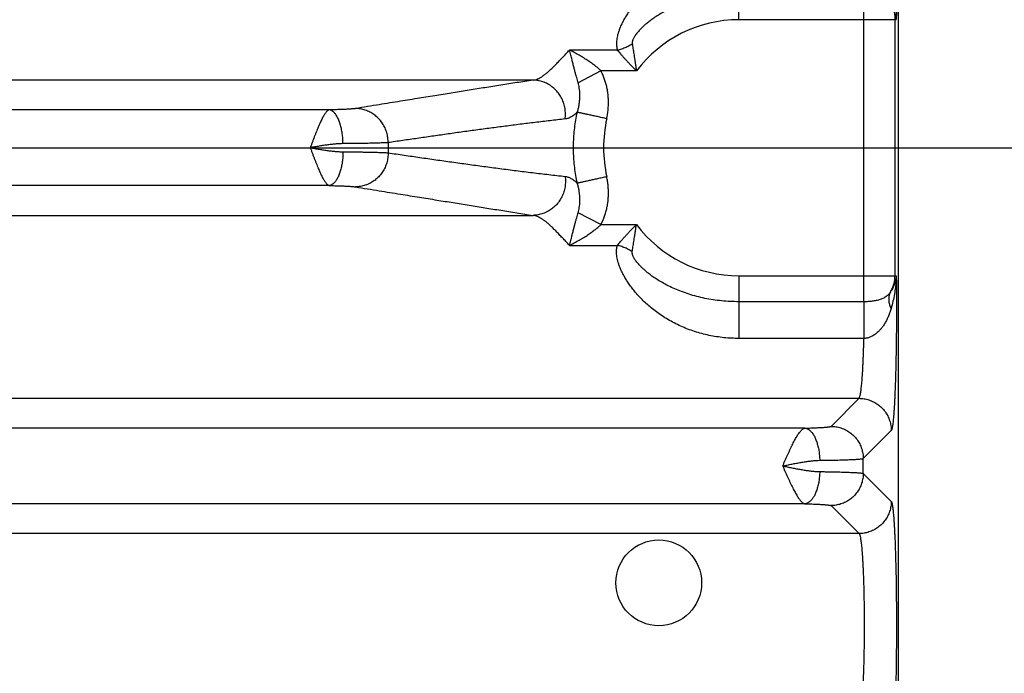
# Model space of a CAD drawing. Header units: inches. Extents: x 0 to 34, y 0 to 22.
# Tile 17 of 93: x 6.6 to 7.8, y 6.6 to 7.4. Entities that reach past the tile are written whole.
import ezdxf

# ---------------------------------------------------------------- set-up
doc = ezdxf.new("R2010")
doc.units = ezdxf.units.IN
doc.header["$LTSCALE"] = 1.87
doc.header["$MEASUREMENT"] = 0
doc.layers.get('0').update_dxf_attribs({"linetype": 'CONTINUOUS'})
doc.layers.add('DIMENSIONS', color=7, linetype='CONTINUOUS')
doc.styles.get("Standard").update_dxf_attribs({"font": 'txt', "width": 0.8})
doc.dimstyles.new('DIMSTYLE_1', dxfattribs={"dimtxt": 0.125, "dimasz": 0.18, "dimexe": 0.18, "dimexo": 0.0625, "dimgap": 0.09, "dimtad": 0, "dimtih": 1, "dimtoh": 1, "dimdec": 3, "dimzin": 4, "dimdsep": 46, "dimtxsty": 'STANDARD', "dimblk": '_FILLED', "dimblk1": '_FILLED', "dimblk2": '_FILLED', "dimcen": 0.09, "dimadec": 0, "dimazin": 0, "dimtp": 0.01, "dimtm": 0.01, "dimtfac": 1, "dimtdec": 3, "dimtofl": 0, "dimtmove": 0, "dimatfit": 3, "dimldrblk": '_FILLED', "dimfxl": 1, "dimtolj": 1, "dimtzin": 4, "dimarcsym": 0})

# ---------------------------------------------------------------- blocks, each defined once
blk = doc.blocks.new('_FILLED')
at = {"color": 0, "linetype": 'BYBLOCK'}
blk.add_solid([(0, 0), (-1, 0.1736), (-1, -0.1736)], dxfattribs=at)
blk = doc.blocks.new('*D2')
at = {"layer": 'DIMENSIONS', "color": 2, "linetype": 'CONTINUOUS'}
for p, q in [((7.628, 9.0796), (9.325, 9.0796)), ((9.2, 9.0796), (9.2, 7.7621)), ((9.2, 5.5296), (9.2, 7.5121)), ((7.7284, 5.5296), (9.325, 5.5296))]:
    blk.add_line(p, q, dxfattribs=at)
at = {"layer": 'DIMENSIONS', "color": 2, "linetype": 'CONTINUOUS', "xscale": 0.18, "yscale": 0.18, "zscale": 0.18}
for p, rotation in [((9.2, 9.0796), 90), ((9.2, 5.5296), 270)]:
    blk.add_blockref('_FILLED', p, dxfattribs=dict(at, rotation=rotation))
at = {"layer": 'DIMENSIONS', "color": 2, "linetype": 'CONTINUOUS', "width": 0.8}
for s, p in [('[', (9.1625, 7.5746)), (']', (9.7625, 7.5746)), ('3.550', (8.5375, 7.5746)), ('90.17', (9.2625, 7.5746))]:
    blk.add_text(s, height=0.125, dxfattribs=at).set_placement(p)
blk = doc.blocks.new('*D3')
at = {"layer": 'DIMENSIONS', "color": 2, "linetype": 'CONTINUOUS'}
for p, q in [((6.214, 7.2646), (8.575, 7.2646)), ((8.45, 7.2646), (8.45, 6.567)), ((8.45, 5.5296), (8.45, 6.317)), ((7.7295, 5.5296), (8.575, 5.5296))]:
    blk.add_line(p, q, dxfattribs=at)
at = {"layer": 'DIMENSIONS', "color": 2, "linetype": 'CONTINUOUS', "xscale": 0.18, "yscale": 0.18, "zscale": 0.18}
for p, rotation in [((8.45, 7.2646), 90), ((8.45, 5.5296), 270)]:
    blk.add_blockref('_FILLED', p, dxfattribs=dict(at, rotation=rotation))
at = {"layer": 'DIMENSIONS', "color": 2, "linetype": 'CONTINUOUS', "width": 0.8}
for s, p in [('[', (8.4125, 6.3795)), (']', (9.0125, 6.3795)), ('1.735', (7.7875, 6.3795)), ('44.07', (8.5125, 6.3795))]:
    blk.add_text(s, height=0.125, dxfattribs=at).set_placement(p)

msp = doc.modelspace()

# ---------------------------------------------------------------- linework, layer by layer
at = {"color": 7, "linetype": 'CONTINUOUS'}
for p, q in [((7.7, 5.6296), (7.7, 8.9122)), ((7.502, 7.4236), (7.502, 7.5013)), ((7.657, 7.0735), (7.657, 7.4558)), ((7.502, 7.4236), (7.6971, 7.4236)), ((7.6955, 7.1057), (7.6955, 7.4236)), ((7.3511, 7.3859), (7.2919, 7.3859)), ((7.3309, 7.36), (7.3026, 7.3453)), ((7.3748, 7.36), (7.3309, 7.36)), ((7.2466, 7.3486), (6.1804, 7.3486)), ((6.994, 7.3116), (6.1649, 7.3116)), ((6.994, 7.2177), (6.1649, 7.2177)), ((6.1804, 7.1807), (7.2466, 7.1807)), ((7.3309, 7.1693), (7.3026, 7.184)), ((7.3309, 7.1693), (7.3748, 7.1693)), ((7.2919, 7.1434), (7.3511, 7.1434)), ((7.502, 7.1057), (7.6971, 7.1057)), ((7.502, 7.1057), (7.502, 7.028)), ((7.657, 7.0735), (7.502, 7.0735)), ((7.6569, 7.028), (7.502, 7.028)), ((4.2801, 6.9536), (7.6509, 6.9536)), ((7.6162, 6.9188), (7.6509, 6.9536)), ((7.5838, 6.9166), (4.3472, 6.9166)), ((7.6561, 6.8789), (7.6909, 6.9136)), ((7.6561, 6.8604), (7.6561, 6.8789)), ((7.6561, 6.8604), (7.6909, 6.8257)), ((7.5838, 6.8227), (4.3472, 6.8227)), ((7.6162, 6.8205), (7.6509, 6.7857)), ((7.6509, 6.7857), (4.2801, 6.7857))]:
    msp.add_line(p, q, dxfattribs=at)
msp.add_circle((7.4025, 6.7246), 0.0532, dxfattribs=at)
for radius, start, end in [(0.1589, 90, 143.1411), (0.1679, 167.6097, 192.3902), (0.435, 179.1688, 180.8312), (0.1589, 216.8589, 270)]:
    msp.add_arc((7.502, 7.2646), radius, start, end, dxfattribs=at)
for points, knots in [([(7.6909, 7.6157), (7.691, 7.6155), (7.6913, 7.615), (7.6917, 7.6139), (7.692, 7.6123), (7.6924, 7.6103), (7.6927, 7.6079), (7.6931, 7.6049), (7.6934, 7.6016), (7.6937, 7.5977), (7.6941, 7.5935), (7.6944, 7.5889), (7.6947, 7.5839), (7.695, 7.5785), (7.6952, 7.5727), (7.6955, 7.5666), (7.6957, 7.5601), (7.696, 7.5534), (7.6962, 7.5464), (7.6964, 7.5391), (7.6966, 7.5316), (7.6967, 7.5238), (7.6969, 7.5159), (7.697, 7.5078), (7.6971, 7.4996), (7.6972, 7.4912), (7.6972, 7.4828), (7.6973, 7.4742), (7.6973, 7.4657), (7.6973, 7.4571), (7.6973, 7.4486), (7.6972, 7.4402), (7.6972, 7.4318), (7.6971, 7.4263), (7.6971, 7.4236)], [0, 0, 0, 0, 0.003651, 0.009514, 0.017723, 0.028321, 0.041302, 0.056641, 0.074288, 0.094173, 0.116222, 0.140362, 0.166529, 0.194658, 0.224671, 0.256477, 0.289979, 0.325065, 0.36162, 0.399527, 0.438664, 0.478896, 0.520096, 0.562155, 0.604967, 0.648423, 0.692403, 0.73674, 0.781249, 0.825746, 0.870046, 0.91397, 0.957342, 1, 1, 1, 1]), ([(7.502, 7.5013), (7.4989, 7.5013), (7.4927, 7.5012), (7.4834, 7.5005), (7.4741, 7.4993), (7.465, 7.4976), (7.4559, 7.4955), (7.447, 7.4928), (7.4383, 7.4898), (7.4299, 7.4862), (7.4218, 7.4823), (7.414, 7.478), (7.4067, 7.4735), (7.3998, 7.4686), (7.3934, 7.4636), (7.3875, 7.4585), (7.3821, 7.4534), (7.3771, 7.4482), (7.3727, 7.4431), (7.3687, 7.4381), (7.3652, 7.4332), (7.3621, 7.4284), (7.3594, 7.4238), (7.3571, 7.4195), (7.3551, 7.4152), (7.3536, 7.4112), (7.3523, 7.4074), (7.3513, 7.4038), (7.3506, 7.4003), (7.3502, 7.3971), (7.3501, 7.394), (7.3502, 7.3911), (7.3505, 7.3884), (7.3509, 7.3867), (7.3511, 7.3859)], [0, 0, 0, 0, 0.044265, 0.088718, 0.13326, 0.177798, 0.222248, 0.266525, 0.310523, 0.354129, 0.397177, 0.439457, 0.480764, 0.520905, 0.559706, 0.59702, 0.632733, 0.666766, 0.699065, 0.729597, 0.75836, 0.785383, 0.810702, 0.83438, 0.856478, 0.877082, 0.896289, 0.914179, 0.930871, 0.946459, 0.961041, 0.974751, 0.987709, 1, 1, 1, 1]), ([(7.502, 7.4558), (7.4984, 7.4558), (7.4912, 7.4556), (7.4804, 7.4548), (7.4699, 7.4535), (7.4596, 7.4516), (7.4496, 7.4493), (7.44, 7.4465), (7.4308, 7.4434), (7.4222, 7.4398), (7.4142, 7.4361), (7.407, 7.4322), (7.4007, 7.4285), (7.3954, 7.4248), (7.3908, 7.4214), (7.3868, 7.4183), (7.3835, 7.4154), (7.3807, 7.4126), (7.3783, 7.4101), (7.3763, 7.4078), (7.3746, 7.4057), (7.3732, 7.4038), (7.3721, 7.402), (7.3712, 7.4004), (7.3706, 7.3989), (7.3701, 7.3976), (7.3698, 7.3965), (7.3696, 7.3954), (7.3696, 7.3945), (7.3696, 7.3939), (7.3697, 7.3937)], [0, 0, 0, 0, 0.070159, 0.139905, 0.208922, 0.276908, 0.343541, 0.408454, 0.471341, 0.531888, 0.589392, 0.642608, 0.690163, 0.732026, 0.768761, 0.801163, 0.829791, 0.85509, 0.877442, 0.897194, 0.914617, 0.929956, 0.943428, 0.95523, 0.965534, 0.974469, 0.982201, 0.988908, 0.994778, 1, 1, 1, 1]), ([(7.6971, 7.4236), (7.697, 7.4249), (7.6966, 7.4277), (7.6957, 7.4318), (7.6942, 7.4359), (7.6923, 7.44), (7.6907, 7.4425), (7.6898, 7.4437)], [0, 0, 0, 0, 0.189277, 0.384987, 0.585941, 0.791218, 1, 1, 1, 1]), ([(7.6898, 7.4437), (7.6903, 7.443), (7.6912, 7.4414), (7.6923, 7.439), (7.6933, 7.4366), (7.6941, 7.434), (7.6947, 7.4315), (7.6952, 7.4289), (7.6954, 7.4262), (7.6955, 7.4244), (7.6955, 7.4236)], [0, 0, 0, 0, 0.125807, 0.25107, 0.375943, 0.500663, 0.625469, 0.750324, 0.875166, 1, 1, 1, 1]), ([(7.3511, 7.3859), (7.3521, 7.3861), (7.3539, 7.3866), (7.3567, 7.3874), (7.3594, 7.3884), (7.3621, 7.3895), (7.3647, 7.3908), (7.3672, 7.3922), (7.3689, 7.3932), (7.3697, 7.3937)], [0, 0, 0, 0, 0.141668, 0.284523, 0.428096, 0.571909, 0.715482, 0.858335, 1, 1, 1, 1]), ([(7.3697, 7.3937), (7.3698, 7.3928), (7.3701, 7.3909), (7.3706, 7.3879), (7.3711, 7.3846), (7.3717, 7.3812), (7.3722, 7.3774), (7.3728, 7.3735), (7.3735, 7.3692), (7.3741, 7.3647), (7.3746, 7.3616), (7.3748, 7.36)], [0, 0, 0, 0, 0.081502, 0.16995, 0.2656, 0.368674, 0.479317, 0.597601, 0.723687, 0.857782, 1, 1, 1, 1]), ([(7.2466, 7.3486), (7.2475, 7.3487), (7.2494, 7.349), (7.2523, 7.35), (7.2552, 7.3515), (7.2583, 7.3533), (7.2614, 7.3556), (7.2647, 7.3582), (7.2681, 7.3613), (7.2716, 7.3647), (7.2753, 7.3684), (7.2791, 7.3724), (7.2832, 7.3767), (7.2875, 7.3812), (7.2904, 7.3843), (7.2919, 7.3859)], [0, 0, 0, 0, 0.046775, 0.097118, 0.151731, 0.211245, 0.27615, 0.346724, 0.423099, 0.505339, 0.593393, 0.687118, 0.786327, 0.890731, 1, 1, 1, 1]), ([(7.3026, 7.3453), (7.3023, 7.3463), (7.3017, 7.3484), (7.3007, 7.3518), (7.2997, 7.3554), (7.2986, 7.3595), (7.2974, 7.3639), (7.2962, 7.3687), (7.2949, 7.374), (7.2935, 7.3798), (7.2925, 7.3838), (7.2919, 7.3859)], [0, 0, 0, 0, 0.075053, 0.157839, 0.248731, 0.34832, 0.456958, 0.575395, 0.704657, 0.845918, 1, 1, 1, 1]), ([(7.3309, 7.36), (7.3299, 7.361), (7.3277, 7.363), (7.324, 7.3661), (7.3197, 7.3693), (7.3149, 7.3727), (7.3095, 7.3761), (7.3037, 7.3796), (7.2978, 7.3828), (7.2939, 7.3849), (7.2919, 7.3859)], [0, 0, 0, 0, 0.092193, 0.194121, 0.307272, 0.432989, 0.570314, 0.715405, 0.861144, 1, 1, 1, 1]), ([(7.3511, 7.3859), (7.3518, 7.3851), (7.3531, 7.3836), (7.3552, 7.3811), (7.3574, 7.3785), (7.3599, 7.3758), (7.3625, 7.3729), (7.3653, 7.3698), (7.3683, 7.3666), (7.3715, 7.3633), (7.3737, 7.3611), (7.3748, 7.36)], [0, 0, 0, 0, 0.083652, 0.174561, 0.272669, 0.377817, 0.489764, 0.608202, 0.732892, 0.863598, 1, 1, 1, 1]), ([(7.338, 7.3007), (7.3384, 7.3026), (7.3391, 7.3064), (7.3398, 7.3122), (7.3402, 7.318), (7.3402, 7.3238), (7.3398, 7.3294), (7.3391, 7.335), (7.3381, 7.3405), (7.3367, 7.3457), (7.335, 7.3507), (7.3331, 7.3555), (7.3317, 7.3585), (7.3309, 7.36)], [0, 0, 0, 0, 0.096069, 0.191879, 0.287193, 0.381782, 0.475425, 0.567907, 0.658946, 0.748108, 0.83495, 0.919044, 1, 1, 1, 1]), ([(7.2466, 7.3486), (7.2399, 7.3475), (7.2267, 7.3454), (7.2068, 7.3423), (7.1871, 7.3392), (7.1674, 7.336), (7.1475, 7.3328), (7.1269, 7.3295), (7.1051, 7.326), (7.0813, 7.3221), (7.0549, 7.3179), (7.0364, 7.3149), (7.0266, 7.3133)], [0, 0, 0, 0, 0.090598, 0.18086, 0.270653, 0.35986, 0.449365, 0.541895, 0.640351, 0.747618, 0.866553, 1, 1, 1, 1]), ([(7.2864, 7.3003), (7.2866, 7.3013), (7.2868, 7.3035), (7.2869, 7.3067), (7.2867, 7.31), (7.2863, 7.3132), (7.2857, 7.3164), (7.2848, 7.3196), (7.2837, 7.3226), (7.2824, 7.3256), (7.2808, 7.3285), (7.279, 7.3312), (7.2771, 7.3338), (7.2749, 7.3362), (7.2726, 7.3384), (7.2701, 7.3404), (7.2675, 7.3423), (7.2648, 7.3439), (7.2619, 7.3453), (7.259, 7.3464), (7.2559, 7.3474), (7.2529, 7.348), (7.2497, 7.3484), (7.2476, 7.3485), (7.2466, 7.3486)], [0, 0, 0, 0, 0.045971, 0.092002, 0.138071, 0.184161, 0.230249, 0.276315, 0.32234, 0.368303, 0.414188, 0.459978, 0.50566, 0.551222, 0.596657, 0.641958, 0.687124, 0.732156, 0.777059, 0.82184, 0.86651, 0.911082, 0.955573, 1, 1, 1, 1]), ([(7.3016, 7.3087), (7.302, 7.3101), (7.3028, 7.3129), (7.3037, 7.3174), (7.3043, 7.3218), (7.3047, 7.3263), (7.3047, 7.3307), (7.3045, 7.3349), (7.3041, 7.3387), (7.3034, 7.3422), (7.3029, 7.3443), (7.3026, 7.3453)], [0, 0, 0, 0, 0.118418, 0.240359, 0.363393, 0.48523, 0.603584, 0.716238, 0.821256, 0.916576, 1, 1, 1, 1]), ([(6.994, 7.3116), (6.9937, 7.3116), (6.993, 7.3113), (6.9921, 7.3108), (6.9911, 7.3099), (6.9901, 7.3088), (6.989, 7.3075), (6.988, 7.3059), (6.9868, 7.3041), (6.9857, 7.302), (6.9845, 7.2998), (6.9833, 7.2973), (6.9821, 7.2946), (6.9809, 7.2917), (6.9796, 7.2887), (6.9783, 7.2856), (6.977, 7.2823), (6.9757, 7.2789), (6.9744, 7.2754), (6.973, 7.2718), (6.9717, 7.2683), (6.9708, 7.2658), (6.9703, 7.2646)], [0, 0, 0, 0, 0.017618, 0.038321, 0.062111, 0.089697, 0.121481, 0.15744, 0.197467, 0.241541, 0.289531, 0.341226, 0.39641, 0.454835, 0.516218, 0.580258, 0.646606, 0.714892, 0.784737, 0.85577, 0.927611, 1, 1, 1, 1]), ([(7.0266, 7.3133), (7.0263, 7.3132), (7.0254, 7.3131), (7.024, 7.3129), (7.0223, 7.3128), (7.0204, 7.3126), (7.0182, 7.3125), (7.0158, 7.3123), (7.0132, 7.3122), (7.0104, 7.3121), (7.0074, 7.312), (7.0043, 7.3119), (7.001, 7.3118), (6.9975, 7.3117), (6.9952, 7.3116), (6.994, 7.3116)], [0, 0, 0, 0, 0.035714, 0.07932, 0.130743, 0.1898, 0.256192, 0.329579, 0.409575, 0.495713, 0.587493, 0.684399, 0.785861, 0.891263, 1, 1, 1, 1]), ([(7.0109, 7.2697), (7.0109, 7.2708), (7.0109, 7.2729), (7.0107, 7.2761), (7.0104, 7.2792), (7.01, 7.2823), (7.0095, 7.2853), (7.0089, 7.2883), (7.0083, 7.2911), (7.0075, 7.2938), (7.0067, 7.2963), (7.0058, 7.2987), (7.0048, 7.301), (7.0038, 7.303), (7.0027, 7.3049), (7.0016, 7.3065), (7.0004, 7.3079), (6.9992, 7.3092), (6.9979, 7.3101), (6.9966, 7.3109), (6.9953, 7.3114), (6.9944, 7.3116), (6.994, 7.3116)], [0, 0, 0, 0, 0.066925, 0.133573, 0.199617, 0.264736, 0.328617, 0.390957, 0.451472, 0.509892, 0.565971, 0.61949, 0.670261, 0.718133, 0.763004, 0.804825, 0.843617, 0.879487, 0.912647, 0.943438, 0.972345, 1, 1, 1, 1]), ([(7.067, 7.271), (7.067, 7.272), (7.0669, 7.2741), (7.0666, 7.2772), (7.066, 7.2803), (7.0653, 7.2833), (7.0643, 7.2863), (7.0631, 7.2892), (7.0616, 7.292), (7.06, 7.2946), (7.0583, 7.2972), (7.0563, 7.2996), (7.0541, 7.3018), (7.0519, 7.3039), (7.0494, 7.3058), (7.0469, 7.3075), (7.0442, 7.309), (7.0414, 7.3102), (7.0386, 7.3113), (7.0356, 7.3122), (7.0327, 7.3128), (7.0297, 7.3132), (7.0276, 7.3133), (7.0266, 7.3133)], [0, 0, 0, 0, 0.048255, 0.096534, 0.144818, 0.193087, 0.241325, 0.289514, 0.337635, 0.385676, 0.433621, 0.48146, 0.529184, 0.576786, 0.624262, 0.671612, 0.718836, 0.76594, 0.812932, 0.85982, 0.906617, 0.953339, 1, 1, 1, 1]), ([(7.3016, 7.3087), (7.3009, 7.3081), (7.2996, 7.3069), (7.2977, 7.3053), (7.2957, 7.304), (7.2938, 7.3028), (7.292, 7.3018), (7.2901, 7.3011), (7.2883, 7.3005), (7.287, 7.3003), (7.2864, 7.3003)], [0, 0, 0, 0, 0.152292, 0.29553, 0.42988, 0.5558, 0.674118, 0.786439, 0.894468, 1, 1, 1, 1]), ([(7.3016, 7.2206), (7.3009, 7.2238), (7.2996, 7.2303), (7.2982, 7.2401), (7.2973, 7.2499), (7.2968, 7.2597), (7.2968, 7.2696), (7.2973, 7.2794), (7.2982, 7.2893), (7.2996, 7.299), (7.3009, 7.3055), (7.3016, 7.3087)], [0, 0, 0, 0, 0.111139, 0.222274, 0.333403, 0.444526, 0.555642, 0.666751, 0.777852, 0.888943, 1, 1, 1, 1]), ([(7.338, 7.3007), (7.337, 7.3009), (7.3351, 7.3013), (7.3322, 7.3019), (7.3294, 7.3026), (7.3266, 7.3032), (7.3239, 7.3038), (7.3212, 7.3044), (7.3187, 7.3049), (7.3163, 7.3054), (7.314, 7.306), (7.3118, 7.3064), (7.3098, 7.3069), (7.308, 7.3073), (7.3063, 7.3076), (7.3049, 7.308), (7.3036, 7.3082), (7.3025, 7.3085), (7.3019, 7.3086), (7.3016, 7.3087)], [0, 0, 0, 0, 0.079637, 0.158803, 0.237027, 0.313846, 0.388805, 0.46146, 0.531379, 0.59815, 0.661376, 0.720683, 0.775719, 0.826158, 0.871702, 0.912082, 0.947057, 0.976418, 1, 1, 1, 1]), ([(7.2864, 7.3003), (7.2802, 7.2996), (7.2678, 7.2982), (7.2492, 7.296), (7.2307, 7.2937), (7.2122, 7.2913), (7.1939, 7.2889), (7.1757, 7.2865), (7.1575, 7.284), (7.1393, 7.2814), (7.1212, 7.2788), (7.1031, 7.2762), (7.0851, 7.2736), (7.073, 7.2718), (7.067, 7.271)], [0, 0, 0, 0, 0.08466, 0.16933, 0.253747, 0.337643, 0.420888, 0.503872, 0.586945, 0.669916, 0.752563, 0.834999, 0.917415, 1, 1, 1, 1]), ([(7.0109, 7.2697), (7.0096, 7.2697), (7.0067, 7.2696), (7.0022, 7.2693), (6.9973, 7.2688), (6.9922, 7.2682), (6.9869, 7.2674), (6.9815, 7.2666), (6.9759, 7.2656), (6.9722, 7.265), (6.9703, 7.2646)], [0, 0, 0, 0, 0.101228, 0.211823, 0.330623, 0.45624, 0.587299, 0.722548, 0.860477, 1, 1, 1, 1]), ([(7.067, 7.271), (7.0664, 7.2709), (7.0652, 7.2708), (7.0631, 7.2707), (7.0607, 7.2706), (7.0581, 7.2705), (7.0551, 7.2704), (7.0518, 7.2703), (7.0482, 7.2702), (7.0443, 7.2701), (7.0402, 7.27), (7.0358, 7.27), (7.0312, 7.2699), (7.0264, 7.2698), (7.0214, 7.2698), (7.0162, 7.2697), (7.0127, 7.2697), (7.0109, 7.2697)], [0, 0, 0, 0, 0.03059, 0.067158, 0.109572, 0.157674, 0.211293, 0.270237, 0.334297, 0.403245, 0.476833, 0.554798, 0.636858, 0.722721, 0.812081, 0.904618, 1, 1, 1, 1]), ([(6.9703, 7.2646), (6.9708, 7.2634), (6.9717, 7.261), (6.973, 7.2574), (6.9744, 7.2539), (6.9757, 7.2504), (6.977, 7.247), (6.9783, 7.2437), (6.9796, 7.2406), (6.9809, 7.2376), (6.9821, 7.2347), (6.9833, 7.232), (6.9845, 7.2295), (6.9857, 7.2273), (6.9868, 7.2252), (6.988, 7.2234), (6.989, 7.2218), (6.9901, 7.2205), (6.9911, 7.2194), (6.9921, 7.2185), (6.993, 7.218), (6.9937, 7.2177), (6.994, 7.2177)], [0, 0, 0, 0, 0.072304, 0.144191, 0.215228, 0.285054, 0.353308, 0.419621, 0.483632, 0.545, 0.603424, 0.658613, 0.710311, 0.758285, 0.802342, 0.842372, 0.878336, 0.910069, 0.937705, 0.961676, 0.982332, 1, 1, 1, 1]), ([(6.9703, 7.2646), (6.9722, 7.2643), (6.9759, 7.2637), (6.9815, 7.2627), (6.9869, 7.2619), (6.9922, 7.2611), (6.9973, 7.2605), (7.0022, 7.26), (7.0067, 7.2597), (7.0096, 7.2596), (7.0109, 7.2596)], [0, 0, 0, 0, 0.139506, 0.277203, 0.412294, 0.543387, 0.669254, 0.788201, 0.898824, 1, 1, 1, 1]), ([(7.0109, 7.2596), (7.0109, 7.2585), (7.0109, 7.2564), (7.0107, 7.2532), (7.0104, 7.2501), (7.01, 7.247), (7.0095, 7.244), (7.0089, 7.241), (7.0083, 7.2382), (7.0075, 7.2355), (7.0067, 7.233), (7.0058, 7.2306), (7.0048, 7.2283), (7.0038, 7.2263), (7.0027, 7.2244), (7.0016, 7.2228), (7.0004, 7.2214), (6.9992, 7.2201), (6.9979, 7.2192), (6.9966, 7.2184), (6.9953, 7.2179), (6.9944, 7.2177), (6.994, 7.2177)], [0, 0, 0, 0, 0.066926, 0.133575, 0.19962, 0.264739, 0.32862, 0.390961, 0.451476, 0.509896, 0.565975, 0.619494, 0.670264, 0.718136, 0.763006, 0.804827, 0.843618, 0.879488, 0.912648, 0.943438, 0.972345, 1, 1, 1, 1]), ([(7.0109, 7.2596), (7.0127, 7.2596), (7.0162, 7.2596), (7.0214, 7.2595), (7.0264, 7.2595), (7.0312, 7.2594), (7.0358, 7.2593), (7.0402, 7.2593), (7.0443, 7.2592), (7.0482, 7.2591), (7.0518, 7.259), (7.0551, 7.2589), (7.0581, 7.2588), (7.0607, 7.2587), (7.0631, 7.2586), (7.0652, 7.2585), (7.0664, 7.2584), (7.067, 7.2583)], [0, 0, 0, 0, 0.095382, 0.18792, 0.27728, 0.363143, 0.445203, 0.523167, 0.596755, 0.665703, 0.729763, 0.788707, 0.842326, 0.890428, 0.932842, 0.96941, 1, 1, 1, 1]), ([(7.067, 7.2583), (7.067, 7.2573), (7.0669, 7.2552), (7.0666, 7.2521), (7.066, 7.249), (7.0653, 7.246), (7.0643, 7.243), (7.0631, 7.2401), (7.0616, 7.2373), (7.06, 7.2347), (7.0583, 7.2321), (7.0563, 7.2297), (7.0541, 7.2275), (7.0519, 7.2254), (7.0494, 7.2235), (7.0469, 7.2218), (7.0442, 7.2203), (7.0414, 7.2191), (7.0386, 7.218), (7.0356, 7.2171), (7.0327, 7.2165), (7.0297, 7.2161), (7.0276, 7.216), (7.0266, 7.216)], [0, 0, 0, 0, 0.048256, 0.096535, 0.144819, 0.193089, 0.241328, 0.289516, 0.337638, 0.385679, 0.433624, 0.481464, 0.529188, 0.576789, 0.624266, 0.671615, 0.718839, 0.765943, 0.812934, 0.859822, 0.906619, 0.953339, 1, 1, 1, 1]), ([(7.067, 7.2583), (7.0736, 7.2574), (7.0867, 7.2554), (7.1064, 7.2526), (7.1262, 7.2497), (7.146, 7.2469), (7.1658, 7.2442), (7.1857, 7.2415), (7.2056, 7.2388), (7.2257, 7.2362), (7.2458, 7.2337), (7.2661, 7.2313), (7.2796, 7.2298), (7.2864, 7.229)], [0, 0, 0, 0, 0.090107, 0.180021, 0.270002, 0.360309, 0.450965, 0.541613, 0.632313, 0.723578, 0.815464, 0.907697, 1, 1, 1, 1]), ([(7.2864, 7.229), (7.2866, 7.228), (7.2868, 7.2258), (7.2869, 7.2226), (7.2867, 7.2193), (7.2863, 7.2161), (7.2857, 7.2129), (7.2848, 7.2097), (7.2837, 7.2067), (7.2824, 7.2037), (7.2808, 7.2008), (7.279, 7.1981), (7.2771, 7.1955), (7.2749, 7.1931), (7.2726, 7.1909), (7.2701, 7.1889), (7.2675, 7.187), (7.2648, 7.1854), (7.2619, 7.184), (7.259, 7.1829), (7.2559, 7.1819), (7.2529, 7.1813), (7.2497, 7.1809), (7.2476, 7.1807), (7.2466, 7.1807)], [0, 0, 0, 0, 0.04597, 0.092, 0.138069, 0.184157, 0.230244, 0.27631, 0.322334, 0.368297, 0.414181, 0.459971, 0.505652, 0.551215, 0.596649, 0.64195, 0.687117, 0.73215, 0.777053, 0.821835, 0.866506, 0.911079, 0.955571, 1, 1, 1, 1]), ([(7.2864, 7.229), (7.287, 7.229), (7.2882, 7.2288), (7.29, 7.2283), (7.2918, 7.2275), (7.2937, 7.2266), (7.2956, 7.2254), (7.2975, 7.2241), (7.2995, 7.2225), (7.3009, 7.2213), (7.3016, 7.2206)], [0, 0, 0, 0, 0.100837, 0.205994, 0.3167, 0.434058, 0.559222, 0.693899, 0.840076, 1, 1, 1, 1]), ([(7.338, 7.2286), (7.337, 7.2284), (7.3351, 7.228), (7.3322, 7.2274), (7.3294, 7.2267), (7.3266, 7.2261), (7.3239, 7.2255), (7.3212, 7.2249), (7.3187, 7.2244), (7.3163, 7.2239), (7.314, 7.2233), (7.3118, 7.2229), (7.3098, 7.2224), (7.308, 7.222), (7.3063, 7.2217), (7.3049, 7.2213), (7.3036, 7.2211), (7.3025, 7.2208), (7.3019, 7.2207), (7.3016, 7.2206)], [0, 0, 0, 0, 0.079643, 0.158815, 0.237045, 0.31387, 0.388834, 0.461494, 0.531418, 0.598192, 0.66142, 0.720727, 0.775764, 0.826202, 0.871744, 0.912118, 0.947085, 0.976439, 1, 1, 1, 1]), ([(7.3309, 7.1693), (7.3317, 7.1708), (7.3331, 7.1738), (7.335, 7.1786), (7.3367, 7.1836), (7.3381, 7.1888), (7.3391, 7.1943), (7.3398, 7.1999), (7.3402, 7.2056), (7.3402, 7.2113), (7.3398, 7.2171), (7.3391, 7.2229), (7.3384, 7.2267), (7.338, 7.2286)], [0, 0, 0, 0, 0.080932, 0.16503, 0.251905, 0.34113, 0.432263, 0.524866, 0.618627, 0.713287, 0.808584, 0.904248, 1, 1, 1, 1]), ([(6.994, 7.2177), (6.9952, 7.2177), (6.9975, 7.2176), (7.001, 7.2175), (7.0043, 7.2174), (7.0074, 7.2173), (7.0104, 7.2172), (7.0132, 7.2171), (7.0158, 7.217), (7.0182, 7.2168), (7.0204, 7.2167), (7.0223, 7.2165), (7.024, 7.2164), (7.0254, 7.2162), (7.0263, 7.2161), (7.0266, 7.216)], [0, 0, 0, 0, 0.108737, 0.214139, 0.3156, 0.412506, 0.504287, 0.590424, 0.67042, 0.743807, 0.8102, 0.869257, 0.92068, 0.964285, 1, 1, 1, 1]), ([(7.3026, 7.184), (7.3029, 7.185), (7.3034, 7.1871), (7.3041, 7.1906), (7.3045, 7.1944), (7.3047, 7.1986), (7.3047, 7.203), (7.3043, 7.2074), (7.3037, 7.2119), (7.3028, 7.2163), (7.302, 7.2192), (7.3016, 7.2206)], [0, 0, 0, 0, 0.083647, 0.178868, 0.283631, 0.396028, 0.514264, 0.636151, 0.759333, 0.881432, 1, 1, 1, 1]), ([(7.0266, 7.216), (7.0364, 7.2144), (7.0549, 7.2114), (7.0813, 7.2072), (7.1051, 7.2033), (7.1269, 7.1998), (7.1475, 7.1965), (7.1674, 7.1933), (7.1871, 7.1901), (7.2068, 7.187), (7.2267, 7.1839), (7.2399, 7.1818), (7.2466, 7.1807)], [0, 0, 0, 0, 0.133447, 0.252382, 0.359649, 0.458105, 0.550635, 0.64014, 0.729347, 0.81914, 0.909402, 1, 1, 1, 1]), ([(7.2919, 7.1434), (7.2904, 7.145), (7.2875, 7.1481), (7.2832, 7.1526), (7.2791, 7.1569), (7.2753, 7.1609), (7.2716, 7.1646), (7.268, 7.168), (7.2646, 7.1711), (7.2614, 7.1737), (7.2582, 7.176), (7.2552, 7.1778), (7.2523, 7.1793), (7.2494, 7.1803), (7.2475, 7.1806), (7.2466, 7.1807)], [0, 0, 0, 0, 0.109248, 0.21374, 0.313112, 0.407035, 0.495241, 0.577582, 0.653979, 0.724473, 0.789268, 0.848667, 0.903122, 0.953304, 1, 1, 1, 1]), ([(7.2919, 7.1434), (7.2925, 7.1455), (7.2935, 7.1494), (7.2949, 7.1552), (7.2962, 7.1605), (7.2974, 7.1654), (7.2986, 7.1698), (7.2997, 7.1738), (7.3007, 7.1775), (7.3017, 7.1809), (7.3023, 7.183), (7.3026, 7.184)], [0, 0, 0, 0, 0.150047, 0.29164, 0.422645, 0.541956, 0.650794, 0.750663, 0.841919, 0.924973, 1, 1, 1, 1]), ([(7.2919, 7.1434), (7.2939, 7.1444), (7.2978, 7.1465), (7.3037, 7.1497), (7.3095, 7.1532), (7.3149, 7.1566), (7.3197, 7.16), (7.3239, 7.1632), (7.3277, 7.1663), (7.3299, 7.1683), (7.3309, 7.1693)], [0, 0, 0, 0, 0.139246, 0.28463, 0.429228, 0.566381, 0.69219, 0.805524, 0.907646, 1, 1, 1, 1]), ([(7.3511, 7.1434), (7.3518, 7.1442), (7.3531, 7.1457), (7.3552, 7.1482), (7.3574, 7.1508), (7.3599, 7.1535), (7.3625, 7.1564), (7.3653, 7.1595), (7.3683, 7.1627), (7.3715, 7.166), (7.3737, 7.1682), (7.3748, 7.1693)], [0, 0, 0, 0, 0.083726, 0.174709, 0.272889, 0.378077, 0.49001, 0.608396, 0.733036, 0.863682, 1, 1, 1, 1]), ([(7.3697, 7.1356), (7.3698, 7.1365), (7.3701, 7.1384), (7.3706, 7.1414), (7.3711, 7.1447), (7.3717, 7.1481), (7.3722, 7.1519), (7.3728, 7.1558), (7.3735, 7.1601), (7.3741, 7.1646), (7.3746, 7.1677), (7.3748, 7.1693)], [0, 0, 0, 0, 0.081598, 0.170108, 0.265814, 0.368907, 0.479513, 0.597719, 0.723753, 0.857814, 1, 1, 1, 1]), ([(7.502, 7.028), (7.4989, 7.028), (7.4927, 7.0281), (7.4834, 7.0288), (7.4741, 7.03), (7.4649, 7.0317), (7.4559, 7.0338), (7.447, 7.0365), (7.4383, 7.0395), (7.4298, 7.0431), (7.4217, 7.047), (7.414, 7.0513), (7.4066, 7.0559), (7.3997, 7.0607), (7.3933, 7.0657), (7.3874, 7.0708), (7.382, 7.076), (7.377, 7.0812), (7.3726, 7.0863), (7.3686, 7.0914), (7.3651, 7.0963), (7.362, 7.1011), (7.3593, 7.1056), (7.357, 7.1101), (7.3551, 7.1143), (7.3535, 7.1183), (7.3522, 7.1221), (7.3513, 7.1256), (7.3506, 7.1291), (7.3502, 7.1323), (7.3501, 7.1353), (7.3502, 7.1382), (7.3505, 7.1409), (7.3509, 7.1426), (7.3511, 7.1434)], [0, 0, 0, 0, 0.044319, 0.088806, 0.133367, 0.177915, 0.222371, 0.266652, 0.310663, 0.354291, 0.39736, 0.439672, 0.481027, 0.521229, 0.560101, 0.597491, 0.633287, 0.667408, 0.699802, 0.730441, 0.759317, 0.786434, 0.811819, 0.835504, 0.857546, 0.878026, 0.897038, 0.914719, 0.931198, 0.946621, 0.961105, 0.974738, 0.987676, 1, 1, 1, 1]), ([(7.3697, 7.1356), (7.3689, 7.1361), (7.3672, 7.1371), (7.3647, 7.1385), (7.3621, 7.1398), (7.3594, 7.1409), (7.3567, 7.1419), (7.3539, 7.1427), (7.3521, 7.1432), (7.3511, 7.1434)], [0, 0, 0, 0, 0.141653, 0.284496, 0.428061, 0.571871, 0.715448, 0.858313, 1, 1, 1, 1]), ([(7.502, 7.0735), (7.4984, 7.0735), (7.4912, 7.0737), (7.4805, 7.0745), (7.47, 7.0758), (7.4597, 7.0776), (7.4498, 7.0799), (7.4402, 7.0827), (7.431, 7.0859), (7.4224, 7.0894), (7.4144, 7.0931), (7.4072, 7.097), (7.4009, 7.1008), (7.3954, 7.1044), (7.3908, 7.1078), (7.3869, 7.111), (7.3835, 7.1139), (7.3807, 7.1167), (7.3783, 7.1192), (7.3763, 7.1215), (7.3746, 7.1236), (7.3732, 7.1255), (7.3721, 7.1273), (7.3712, 7.1289), (7.3706, 7.1304), (7.3701, 7.1317), (7.3698, 7.1328), (7.3696, 7.1339), (7.3696, 7.1348), (7.3696, 7.1354), (7.3697, 7.1356)], [0, 0, 0, 0, 0.069898, 0.139397, 0.208176, 0.275924, 0.342326, 0.407052, 0.469722, 0.530082, 0.587858, 0.641438, 0.689383, 0.7314, 0.768349, 0.800921, 0.829658, 0.855031, 0.877449, 0.897239, 0.914689, 0.930034, 0.943505, 0.955292, 0.965572, 0.974488, 0.9822, 0.988894, 0.994763, 1, 1, 1, 1]), ([(7.6971, 7.1057), (7.697, 7.1044), (7.6966, 7.1016), (7.6957, 7.0975), (7.6942, 7.0934), (7.6923, 7.0893), (7.6907, 7.0868), (7.6898, 7.0856)], [0, 0, 0, 0, 0.189276, 0.385003, 0.58597, 0.791255, 1, 1, 1, 1]), ([(7.6898, 7.0856), (7.6903, 7.0863), (7.6912, 7.0879), (7.6923, 7.0903), (7.6933, 7.0927), (7.6941, 7.0953), (7.6947, 7.0978), (7.6952, 7.1004), (7.6954, 7.1031), (7.6955, 7.1048), (7.6955, 7.1057)], [0, 0, 0, 0, 0.125807, 0.251071, 0.375944, 0.500663, 0.625469, 0.750324, 0.875166, 1, 1, 1, 1]), ([(7.6971, 7.1057), (7.697, 7.1034), (7.6968, 7.0986), (7.696, 7.0909), (7.6948, 7.0827), (7.693, 7.074), (7.6914, 7.0681), (7.6906, 7.0651)], [0, 0, 0, 0, 0.167524, 0.353693, 0.556215, 0.772585, 1, 1, 1, 1]), ([(7.6971, 7.1057), (7.6971, 7.103), (7.6972, 7.0975), (7.6972, 7.0891), (7.6973, 7.0807), (7.6973, 7.0722), (7.6973, 7.0636), (7.6973, 7.0551), (7.6972, 7.0465), (7.6972, 7.0381), (7.6971, 7.0297), (7.697, 7.0215), (7.6969, 7.0134), (7.6967, 7.0055), (7.6966, 6.9977), (7.6964, 6.9902), (7.6962, 6.9829), (7.696, 6.9759), (7.6957, 6.9692), (7.6955, 6.9627), (7.6952, 6.9566), (7.695, 6.9508), (7.6947, 6.9454), (7.6944, 6.9404), (7.6941, 6.9358), (7.6937, 6.9316), (7.6934, 6.9277), (7.6931, 6.9244), (7.6927, 6.9214), (7.6924, 6.919), (7.692, 6.917), (7.6917, 6.9154), (7.6913, 6.9143), (7.691, 6.9138), (7.6909, 6.9136)], [0, 0, 0, 0, 0.042655, 0.086022, 0.129938, 0.17423, 0.218719, 0.263221, 0.307552, 0.351529, 0.394986, 0.437801, 0.479864, 0.521067, 0.561302, 0.600441, 0.638351, 0.674908, 0.709997, 0.743502, 0.77531, 0.805326, 0.833457, 0.859627, 0.883769, 0.905819, 0.925706, 0.943354, 0.958695, 0.971677, 0.982275, 0.990486, 0.996348, 1, 1, 1, 1]), ([(7.6898, 7.0856), (7.6894, 7.0849), (7.6885, 7.0838), (7.687, 7.0821), (7.6854, 7.0806), (7.6835, 7.0792), (7.6815, 7.0781), (7.6793, 7.077), (7.677, 7.0762), (7.6746, 7.0755), (7.6722, 7.0749), (7.6697, 7.0744), (7.6671, 7.0741), (7.6646, 7.0738), (7.6621, 7.0736), (7.6595, 7.0735), (7.6578, 7.0735), (7.657, 7.0735)], [0, 0, 0, 0, 0.060115, 0.121038, 0.182954, 0.246042, 0.310436, 0.376196, 0.443264, 0.511474, 0.580555, 0.650213, 0.720146, 0.790162, 0.860193, 0.930174, 1, 1, 1, 1]), ([(7.6898, 7.0856), (7.6895, 7.085), (7.689, 7.0839), (7.6883, 7.082), (7.6879, 7.0801), (7.6877, 7.0781), (7.6877, 7.0761), (7.6879, 7.0739), (7.6882, 7.0717), (7.6888, 7.0695), (7.6896, 7.0673), (7.6902, 7.0658), (7.6906, 7.0651)], [0, 0, 0, 0, 0.08881, 0.178792, 0.270598, 0.364805, 0.461892, 0.562234, 0.666098, 0.773651, 0.884958, 1, 1, 1, 1]), ([(7.657, 7.0735), (7.657, 7.0729), (7.657, 7.0717), (7.657, 7.0697), (7.6569, 7.0676), (7.6569, 7.0653), (7.6569, 7.0628), (7.6569, 7.0602), (7.6569, 7.0575), (7.6569, 7.0547), (7.6569, 7.0519), (7.6569, 7.0489), (7.6569, 7.0459), (7.6569, 7.0429), (7.6569, 7.0399), (7.6569, 7.0368), (7.6569, 7.0338), (7.6569, 7.0309), (7.6569, 7.0289), (7.6569, 7.028)], [0, 0, 0, 0, 0.038887, 0.081936, 0.128878, 0.179422, 0.233253, 0.290036, 0.349419, 0.411031, 0.474491, 0.539401, 0.605361, 0.671958, 0.738778, 0.805406, 0.871427, 0.936429, 1, 1, 1, 1]), ([(7.6906, 7.0651), (7.6901, 7.0635), (7.6891, 7.0603), (7.6874, 7.0556), (7.6854, 7.0511), (7.6831, 7.047), (7.6808, 7.0433), (7.6783, 7.0401), (7.6759, 7.0374), (7.6735, 7.0352), (7.6713, 7.0333), (7.6692, 7.0319), (7.6671, 7.0307), (7.6652, 7.0298), (7.6635, 7.0291), (7.6618, 7.0286), (7.6601, 7.0283), (7.6585, 7.028), (7.6574, 7.028), (7.6569, 7.028)], [0, 0, 0, 0, 0.094337, 0.188261, 0.280188, 0.368341, 0.451167, 0.527064, 0.595141, 0.655776, 0.70971, 0.757918, 0.801269, 0.840366, 0.875907, 0.90871, 0.939677, 0.969766, 1, 1, 1, 1]), ([(7.6509, 6.9536), (7.6511, 6.9537), (7.6514, 6.9541), (7.6517, 6.955), (7.6521, 6.9563), (7.6525, 6.958), (7.6529, 6.96), (7.6532, 6.9624), (7.6536, 6.9652), (7.6539, 6.9683), (7.6543, 6.9717), (7.6546, 6.9755), (7.6549, 6.9796), (7.6552, 6.984), (7.6555, 6.9887), (7.6557, 6.9936), (7.656, 6.9988), (7.6562, 7.0043), (7.6564, 7.0099), (7.6566, 7.0158), (7.6568, 7.0218), (7.6569, 7.0259), (7.6569, 7.028)], [0, 0, 0, 0, 0.008371, 0.021223, 0.03892, 0.06154, 0.089071, 0.121457, 0.158617, 0.200448, 0.246811, 0.297542, 0.35247, 0.411415, 0.474172, 0.540511, 0.610188, 0.682959, 0.75858, 0.836801, 0.917361, 1, 1, 1, 1]), ([(7.6509, 6.9536), (7.6519, 6.9536), (7.654, 6.9535), (7.6572, 6.9531), (7.6602, 6.9525), (7.6632, 6.9516), (7.6662, 6.9505), (7.669, 6.9492), (7.6718, 6.9477), (7.6744, 6.9459), (7.6769, 6.944), (7.6792, 6.9419), (7.6813, 6.9396), (7.6832, 6.9371), (7.685, 6.9345), (7.6865, 6.9317), (7.6878, 6.9289), (7.6889, 6.9259), (7.6898, 6.9229), (7.6904, 6.9199), (7.6908, 6.9167), (7.6909, 6.9146), (7.6909, 6.9136)], [0, 0, 0, 0, 0.049973, 0.099954, 0.149942, 0.199937, 0.249937, 0.299943, 0.349953, 0.399967, 0.449983, 0.5, 0.550017, 0.600033, 0.650046, 0.700056, 0.750062, 0.800063, 0.850058, 0.900046, 0.950026, 1, 1, 1, 1]), ([(7.5562, 6.8696), (7.5568, 6.8709), (7.5578, 6.8733), (7.5594, 6.8769), (7.561, 6.8804), (7.5625, 6.8839), (7.5641, 6.8873), (7.5656, 6.8906), (7.5671, 6.8938), (7.5686, 6.8968), (7.57, 6.8997), (7.5715, 6.9023), (7.5729, 6.9048), (7.5742, 6.9071), (7.5755, 6.9091), (7.5768, 6.911), (7.5781, 6.9125), (7.5793, 6.9139), (7.5805, 6.915), (7.5816, 6.9158), (7.5827, 6.9163), (7.5834, 6.9166), (7.5838, 6.9166)], [0, 0, 0, 0, 0.071675, 0.142798, 0.213116, 0.282264, 0.34988, 0.415594, 0.479045, 0.539904, 0.597879, 0.652703, 0.704152, 0.752015, 0.796116, 0.83637, 0.87275, 0.905105, 0.933617, 0.95874, 0.980737, 1, 1, 1, 1]), ([(7.5838, 6.9166), (7.585, 6.9166), (7.5874, 6.9167), (7.5908, 6.9168), (7.5942, 6.9169), (7.5973, 6.917), (7.6003, 6.9172), (7.603, 6.9173), (7.6055, 6.9174), (7.6078, 6.9176), (7.6098, 6.9178), (7.6116, 6.9179), (7.613, 6.9181), (7.6142, 6.9183), (7.6151, 6.9184), (7.6158, 6.9186), (7.6161, 6.9187), (7.6162, 6.9188)], [0, 0, 0, 0, 0.111327, 0.218756, 0.321503, 0.418836, 0.51007, 0.594564, 0.671814, 0.741577, 0.803628, 0.857675, 0.903391, 0.940519, 0.968897, 0.98856, 1, 1, 1, 1]), ([(7.5838, 6.9166), (7.5842, 6.9166), (7.5852, 6.9164), (7.5866, 6.9159), (7.588, 6.9152), (7.5894, 6.9143), (7.5907, 6.9131), (7.592, 6.9118), (7.5932, 6.9102), (7.5944, 6.9084), (7.5955, 6.9065), (7.5966, 6.9043), (7.5975, 6.9021), (7.5984, 6.8996), (7.5992, 6.8971), (7.5999, 6.8944), (7.6006, 6.8916), (7.6011, 6.8887), (7.6015, 6.8857), (7.6018, 6.8827), (7.6021, 6.8797), (7.6021, 6.8777), (7.6021, 6.8767)], [0, 0, 0, 0, 0.030396, 0.061827, 0.094831, 0.129838, 0.167166, 0.20703, 0.249551, 0.294773, 0.342674, 0.393179, 0.446167, 0.501476, 0.558917, 0.618271, 0.679298, 0.741738, 0.805317, 0.869751, 0.934745, 1, 1, 1, 1]), ([(7.6162, 6.9188), (7.6172, 6.9188), (7.6193, 6.9187), (7.6224, 6.9184), (7.6255, 6.9177), (7.6285, 6.9169), (7.6315, 6.9158), (7.6343, 6.9145), (7.637, 6.9129), (7.6397, 6.9112), (7.6421, 6.9093), (7.6444, 6.9071), (7.6466, 6.9048), (7.6485, 6.9024), (7.6502, 6.8997), (7.6518, 6.897), (7.6531, 6.8942), (7.6542, 6.8912), (7.655, 6.8882), (7.6557, 6.8851), (7.656, 6.882), (7.6561, 6.8799), (7.6561, 6.8789)], [0, 0, 0, 0, 0.049973, 0.099953, 0.149941, 0.199935, 0.249935, 0.299941, 0.349951, 0.399965, 0.449981, 0.499998, 0.550016, 0.600032, 0.650045, 0.700056, 0.750062, 0.800062, 0.850057, 0.900045, 0.950026, 1, 1, 1, 1]), ([(7.5562, 6.8696), (7.5581, 6.87), (7.5619, 6.8708), (7.5676, 6.872), (7.5732, 6.873), (7.5786, 6.874), (7.5839, 6.8749), (7.5889, 6.8756), (7.5936, 6.8762), (7.598, 6.8765), (7.6008, 6.8766), (7.6021, 6.8767)], [0, 0, 0, 0, 0.126016, 0.250797, 0.373458, 0.492716, 0.60753, 0.716639, 0.818903, 0.913543, 1, 1, 1, 1]), ([(7.6021, 6.8767), (7.6039, 6.8767), (7.6075, 6.8767), (7.6127, 6.8768), (7.6177, 6.8769), (7.6224, 6.877), (7.6269, 6.8771), (7.6311, 6.8772), (7.6351, 6.8774), (7.6387, 6.8775), (7.642, 6.8776), (7.645, 6.8778), (7.6476, 6.8779), (7.65, 6.8781), (7.6519, 6.8782), (7.6535, 6.8784), (7.6547, 6.8785), (7.6555, 6.8787), (7.656, 6.8788), (7.6561, 6.8789)], [0, 0, 0, 0, 0.09992, 0.196185, 0.288435, 0.376322, 0.459512, 0.537687, 0.610554, 0.677846, 0.739324, 0.794768, 0.843977, 0.886768, 0.92298, 0.952478, 0.975162, 0.990979, 1, 1, 1, 1]), ([(7.5562, 6.8696), (7.5568, 6.8684), (7.5578, 6.866), (7.5594, 6.8624), (7.561, 6.8589), (7.5625, 6.8554), (7.5641, 6.852), (7.5656, 6.8487), (7.5671, 6.8455), (7.5686, 6.8425), (7.57, 6.8396), (7.5715, 6.837), (7.5729, 6.8345), (7.5742, 6.8322), (7.5755, 6.8302), (7.5768, 6.8283), (7.5781, 6.8268), (7.5793, 6.8254), (7.5805, 6.8243), (7.5816, 6.8235), (7.5827, 6.823), (7.5834, 6.8227), (7.5838, 6.8227)], [0, 0, 0, 0, 0.071605, 0.142778, 0.213111, 0.282253, 0.349849, 0.415539, 0.478972, 0.539822, 0.597798, 0.652627, 0.704077, 0.751932, 0.796015, 0.836248, 0.872626, 0.904996, 0.933514, 0.958625, 0.980696, 1, 1, 1, 1]), ([(7.5562, 6.8696), (7.5581, 6.8693), (7.5619, 6.8685), (7.5676, 6.8673), (7.5732, 6.8663), (7.5786, 6.8653), (7.5839, 6.8644), (7.5889, 6.8637), (7.5936, 6.8631), (7.598, 6.8628), (7.6008, 6.8627), (7.6021, 6.8626)], [0, 0, 0, 0, 0.126029, 0.250661, 0.373191, 0.492391, 0.607205, 0.716471, 0.818884, 0.913623, 1, 1, 1, 1]), ([(7.6021, 6.8626), (7.6021, 6.8616), (7.6021, 6.8596), (7.6018, 6.8566), (7.6015, 6.8535), (7.6011, 6.8506), (7.6006, 6.8477), (7.5999, 6.8449), (7.5992, 6.8422), (7.5984, 6.8397), (7.5975, 6.8372), (7.5966, 6.8349), (7.5955, 6.8328), (7.5944, 6.8309), (7.5932, 6.8291), (7.592, 6.8275), (7.5907, 6.8262), (7.5894, 6.825), (7.588, 6.8241), (7.5866, 6.8234), (7.5852, 6.8229), (7.5842, 6.8227), (7.5838, 6.8227)], [0, 0, 0, 0, 0.065255, 0.130249, 0.194683, 0.258262, 0.320702, 0.381729, 0.441083, 0.498524, 0.553833, 0.606821, 0.657325, 0.705227, 0.750449, 0.79297, 0.832834, 0.870162, 0.905169, 0.938172, 0.969604, 1, 1, 1, 1]), ([(7.6021, 6.8626), (7.6039, 6.8626), (7.6075, 6.8626), (7.6127, 6.8625), (7.6177, 6.8624), (7.6224, 6.8623), (7.6269, 6.8622), (7.6311, 6.8621), (7.6351, 6.8619), (7.6387, 6.8618), (7.642, 6.8617), (7.645, 6.8615), (7.6476, 6.8614), (7.65, 6.8612), (7.6519, 6.8611), (7.6535, 6.8609), (7.6547, 6.8608), (7.6555, 6.8606), (7.656, 6.8605), (7.6561, 6.8604)], [0, 0, 0, 0, 0.099918, 0.196189, 0.288445, 0.376336, 0.459531, 0.537715, 0.610595, 0.677901, 0.739388, 0.794832, 0.844029, 0.886803, 0.922998, 0.952484, 0.975163, 0.990979, 1, 1, 1, 1]), ([(7.6561, 6.8604), (7.6561, 6.8594), (7.656, 6.8573), (7.6557, 6.8542), (7.655, 6.8511), (7.6542, 6.8481), (7.6531, 6.8451), (7.6518, 6.8423), (7.6502, 6.8396), (7.6485, 6.8369), (7.6466, 6.8345), (7.6444, 6.8322), (7.6421, 6.83), (7.6397, 6.8281), (7.637, 6.8264), (7.6343, 6.8248), (7.6315, 6.8235), (7.6285, 6.8224), (7.6255, 6.8216), (7.6224, 6.8209), (7.6193, 6.8206), (7.6172, 6.8205), (7.6162, 6.8205)], [0, 0, 0, 0, 0.049974, 0.099955, 0.149943, 0.199937, 0.249938, 0.299944, 0.349954, 0.399968, 0.449984, 0.500001, 0.550018, 0.600034, 0.650048, 0.700058, 0.750064, 0.800064, 0.850059, 0.900046, 0.950027, 1, 1, 1, 1]), ([(7.6909, 6.8257), (7.6909, 6.8247), (7.6908, 6.8226), (7.6904, 6.8194), (7.6898, 6.8164), (7.6889, 6.8134), (7.6878, 6.8104), (7.6865, 6.8076), (7.685, 6.8048), (7.6832, 6.8022), (7.6813, 6.7997), (7.6792, 6.7974), (7.6769, 6.7953), (7.6744, 6.7934), (7.6718, 6.7916), (7.669, 6.7901), (7.6662, 6.7888), (7.6632, 6.7877), (7.6602, 6.7868), (7.6572, 6.7862), (7.654, 6.7858), (7.6519, 6.7857), (7.6509, 6.7857)], [0, 0, 0, 0, 0.049974, 0.099954, 0.149942, 0.199937, 0.249938, 0.299944, 0.349954, 0.399967, 0.449983, 0.5, 0.550017, 0.600033, 0.650047, 0.700057, 0.750063, 0.800063, 0.850058, 0.900046, 0.950027, 1, 1, 1, 1]), ([(7.6909, 6.8257), (7.691, 6.8255), (7.6913, 6.8249), (7.6917, 6.8238), (7.692, 6.8222), (7.6924, 6.8201), (7.6928, 6.8176), (7.6931, 6.8145), (7.6934, 6.8111), (7.6938, 6.8071), (7.6941, 6.8028), (7.6944, 6.798), (7.6947, 6.7928), (7.695, 6.7873), (7.6953, 6.7813), (7.6956, 6.7751), (7.6958, 6.7685), (7.696, 6.7615), (7.6962, 6.7543), (7.6964, 6.7469), (7.6966, 6.7392), (7.6968, 6.7313), (7.6969, 6.7232), (7.697, 6.7149), (7.6971, 6.7065), (7.6972, 6.698), (7.6972, 6.6895), (7.6973, 6.6808), (7.6973, 6.6721), (7.6973, 6.6635), (7.6972, 6.6548), (7.6972, 6.6462), (7.6971, 6.6377), (7.697, 6.6293), (7.6969, 6.6211), (7.6968, 6.613), (7.6966, 6.6051), (7.6964, 6.5974), (7.6962, 6.5899), (7.696, 6.5827), (7.6958, 6.5758), (7.6956, 6.5692), (7.6953, 6.563), (7.695, 6.557), (7.6947, 6.5515), (7.6944, 6.5463), (7.6941, 6.5415), (7.6938, 6.5372), (7.6934, 6.5332), (7.6931, 6.5298), (7.6928, 6.5267), (7.6924, 6.5242), (7.692, 6.5221), (7.6917, 6.5205), (7.6913, 6.5194), (7.691, 6.5188), (7.6909, 6.5186)], [0, 0, 0, 0, 0.002368, 0.006188, 0.011535, 0.018416, 0.026815, 0.036711, 0.048078, 0.060885, 0.07509, 0.090647, 0.107505, 0.125612, 0.144908, 0.165332, 0.186822, 0.209305, 0.23271, 0.256964, 0.28199, 0.307706, 0.334032, 0.360885, 0.38818, 0.415829, 0.443745, 0.471841, 0.500025, 0.52821, 0.556306, 0.584222, 0.611871, 0.639165, 0.666018, 0.692342, 0.718056, 0.74308, 0.767332, 0.790733, 0.813213, 0.8347, 0.855122, 0.874415, 0.892519, 0.909375, 0.924929, 0.939132, 0.951937, 0.963301, 0.973195, 0.981592, 0.988471, 0.993815, 0.997633, 1, 1, 1, 1]), ([(7.5838, 6.8227), (7.585, 6.8227), (7.5874, 6.8226), (7.5908, 6.8225), (7.5942, 6.8224), (7.5973, 6.8223), (7.6003, 6.8221), (7.603, 6.822), (7.6055, 6.8219), (7.6078, 6.8217), (7.6098, 6.8215), (7.6116, 6.8214), (7.613, 6.8212), (7.6142, 6.821), (7.6151, 6.8209), (7.6158, 6.8207), (7.6161, 6.8206), (7.6162, 6.8205)], [0, 0, 0, 0, 0.111261, 0.218654, 0.321378, 0.418693, 0.509925, 0.594443, 0.671741, 0.741553, 0.803633, 0.857686, 0.903398, 0.940518, 0.968886, 0.988559, 1, 1, 1, 1]), ([(7.6509, 6.7857), (7.6511, 6.7856), (7.6514, 6.7851), (7.6518, 6.7842), (7.6522, 6.7828), (7.6526, 6.781), (7.6529, 6.7788), (7.6533, 6.7763), (7.6537, 6.7733), (7.654, 6.77), (7.6544, 6.7663), (7.6547, 6.7622), (7.655, 6.7578), (7.6553, 6.7531), (7.6556, 6.7481), (7.6559, 6.7428), (7.6561, 6.7372), (7.6563, 6.7314), (7.6565, 6.7254), (7.6567, 6.7192), (7.6569, 6.7128), (7.657, 6.7063), (7.6571, 6.6996), (7.6572, 6.6928), (7.6573, 6.686), (7.6573, 6.6791), (7.6573, 6.6721), (7.6573, 6.6652), (7.6573, 6.6583), (7.6572, 6.6515), (7.6571, 6.6447), (7.657, 6.638), (7.6569, 6.6315), (7.6567, 6.6251), (7.6565, 6.6189), (7.6563, 6.6129), (7.6561, 6.6071), (7.6559, 6.6015), (7.6556, 6.5962), (7.6553, 6.5912), (7.655, 6.5865), (7.6547, 6.5821), (7.6544, 6.578), (7.654, 6.5743), (7.6537, 6.571), (7.6533, 6.568), (7.6529, 6.5655), (7.6526, 6.5633), (7.6522, 6.5615), (7.6518, 6.5601), (7.6514, 6.5592), (7.6511, 6.5587), (7.6509, 6.5586)], [0, 0, 0, 0, 0.002884, 0.007364, 0.013567, 0.02152, 0.031217, 0.042634, 0.055734, 0.070474, 0.086801, 0.104657, 0.123975, 0.144685, 0.16671, 0.189969, 0.214376, 0.239839, 0.266265, 0.293556, 0.32161, 0.350323, 0.37959, 0.409301, 0.439348, 0.469618, 0.5, 0.530383, 0.560653, 0.590699, 0.62041, 0.649677, 0.67839, 0.706444, 0.733735, 0.760161, 0.785624, 0.810031, 0.83329, 0.855315, 0.876025, 0.895344, 0.913199, 0.929526, 0.944266, 0.957366, 0.968783, 0.97848, 0.986433, 0.992636, 0.997116, 1, 1, 1, 1])]:
    msp.add_open_spline(points, degree=3, knots=knots, dxfattribs=at)

# ---------------------------------------------------------------- dimensions: what is measured, and where the dimension line sits
at = {"layer": 'DIMENSIONS', "color": 2, "linetype": 'CONTINUOUS'}
for base, p1, p2, picture, middle in [((9.2, 9.0796), (7.7284, 5.5296), (7.628, 9.0796), '*D2', (9.2, 7.6371)), ((8.45, 7.2646), (7.7295, 5.5296), (6.214, 7.2646), '*D3', (8.45, 6.442))]:
    dim = msp.add_linear_dim(base=base, p1=p1, p2=p2, angle=90, dimstyle='DIMSTYLE_1', dxfattribs=at)
    dim.commit()
    dim.dimension.update_dxf_attribs({"geometry": picture, "text_midpoint": middle, "dimtype": 160})

doc.saveas('drawing.dxf')
